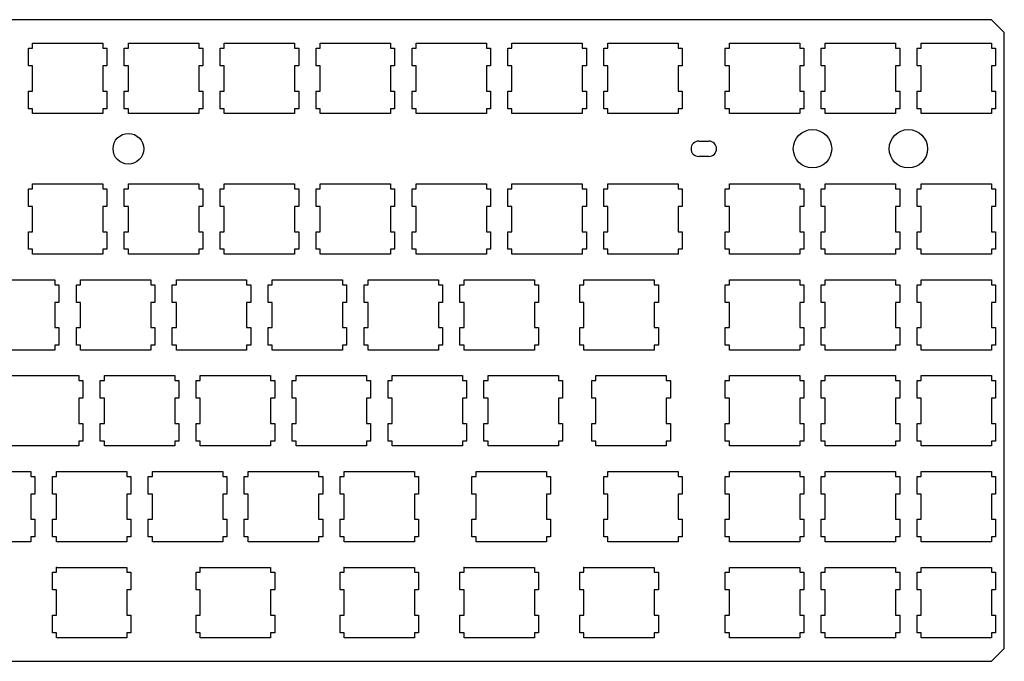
# Model space of a CAD drawing. Header units: inches. Extents: x -0.4 to 13.3, y 12 to 17.
# Tile 2 of 2: x 5.6 to 13.3, y 12 to 17. Entities that reach past the tile are written whole.
import ezdxf

# ---------------------------------------------------------------- set-up
doc = ezdxf.new("R2010")
doc.units = ezdxf.units.IN
doc.layers.add('BLACK', color=1, linetype='CONTINUOUS')

msp = doc.modelspace()

# ---------------------------------------------------------------- linework, layer by layer
at = {"layer": 'BLACK'}
for p, q in [((13.225, 16.995), (-0.275, 16.995)), ((13.325, 16.895), (13.225, 16.995)), ((13.325, 12.075), (13.325, 16.895)), ((5.725, 16.81), (6.275, 16.81)), ((5.725, 16.7714), (5.725, 16.81)), ((6.275, 16.81), (6.275, 16.7714)), ((6.475, 16.81), (7.025, 16.81)), ((6.475, 16.7714), (6.475, 16.81)), ((7.025, 16.81), (7.025, 16.7714)), ((7.225, 16.81), (7.775, 16.81)), ((7.225, 16.7714), (7.225, 16.81)), ((7.775, 16.81), (7.775, 16.7714)), ((7.975, 16.81), (8.525, 16.81)), ((7.975, 16.7714), (7.975, 16.81)), ((8.525, 16.81), (8.525, 16.7714)), ((8.725, 16.81), (9.275, 16.81)), ((8.725, 16.7714), (8.725, 16.81)), ((9.275, 16.81), (9.275, 16.7714)), ((9.475, 16.81), (10.025, 16.81)), ((9.475, 16.7714), (9.475, 16.81)), ((10.025, 16.81), (10.025, 16.7714)), ((10.225, 16.81), (10.775, 16.81)), ((10.225, 16.7714), (10.225, 16.81)), ((10.775, 16.81), (10.775, 16.7714)), ((11.175, 16.81), (11.725, 16.81)), ((11.175, 16.7714), (11.175, 16.81)), ((11.725, 16.81), (11.725, 16.7714)), ((11.925, 16.81), (12.475, 16.81)), ((11.925, 16.7714), (11.925, 16.81)), ((12.475, 16.81), (12.475, 16.7714)), ((12.675, 16.81), (13.225, 16.81)), ((12.675, 16.7714), (12.675, 16.81)), ((13.225, 16.81), (13.225, 16.7714)), ((5.693, 16.6336), (5.693, 16.7714)), ((5.693, 16.7714), (5.725, 16.7714)), ((6.275, 16.7714), (6.307, 16.7714)), ((6.307, 16.7714), (6.307, 16.6336)), ((6.443, 16.6336), (6.443, 16.7714)), ((6.443, 16.7714), (6.475, 16.7714)), ((7.025, 16.7714), (7.057, 16.7714)), ((7.057, 16.7714), (7.057, 16.6336)), ((7.193, 16.6336), (7.193, 16.7714)), ((7.193, 16.7714), (7.225, 16.7714)), ((7.775, 16.7714), (7.807, 16.7714)), ((7.807, 16.7714), (7.807, 16.6336)), ((7.943, 16.6336), (7.943, 16.7714)), ((7.943, 16.7714), (7.975, 16.7714)), ((8.525, 16.7714), (8.557, 16.7714)), ((8.557, 16.7714), (8.557, 16.6336)), ((8.693, 16.6336), (8.693, 16.7714)), ((8.693, 16.7714), (8.725, 16.7714)), ((9.275, 16.7714), (9.307, 16.7714)), ((9.307, 16.7714), (9.307, 16.6336)), ((9.443, 16.6336), (9.443, 16.7714)), ((9.443, 16.7714), (9.475, 16.7714)), ((10.025, 16.7714), (10.057, 16.7714)), ((10.057, 16.7714), (10.057, 16.6336)), ((10.193, 16.6336), (10.193, 16.7714)), ((10.193, 16.7714), (10.225, 16.7714)), ((10.775, 16.7714), (10.807, 16.7714)), ((10.807, 16.7714), (10.807, 16.6336)), ((11.143, 16.6336), (11.143, 16.7714)), ((11.143, 16.7714), (11.175, 16.7714)), ((11.725, 16.7714), (11.757, 16.7714)), ((11.757, 16.7714), (11.757, 16.6336)), ((11.893, 16.6336), (11.893, 16.7714)), ((11.893, 16.7714), (11.925, 16.7714)), ((12.475, 16.7714), (12.507, 16.7714)), ((12.507, 16.7714), (12.507, 16.6336)), ((12.643, 16.6336), (12.643, 16.7714)), ((12.643, 16.7714), (12.675, 16.7714)), ((13.225, 16.7714), (13.257, 16.7714)), ((13.257, 16.7714), (13.257, 16.6336)), ((5.725, 16.6336), (5.693, 16.6336)), ((5.725, 16.4364), (5.725, 16.6336)), ((6.307, 16.6336), (6.275, 16.6336)), ((6.275, 16.6336), (6.275, 16.4364)), ((6.475, 16.6336), (6.443, 16.6336)), ((6.475, 16.4364), (6.475, 16.6336)), ((7.057, 16.6336), (7.025, 16.6336)), ((7.025, 16.6336), (7.025, 16.4364)), ((7.225, 16.6336), (7.193, 16.6336)), ((7.225, 16.4364), (7.225, 16.6336)), ((7.807, 16.6336), (7.775, 16.6336)), ((7.775, 16.6336), (7.775, 16.4364)), ((7.975, 16.6336), (7.943, 16.6336)), ((7.975, 16.4364), (7.975, 16.6336)), ((8.557, 16.6336), (8.525, 16.6336)), ((8.525, 16.6336), (8.525, 16.4364)), ((8.725, 16.6336), (8.693, 16.6336)), ((8.725, 16.4364), (8.725, 16.6336)), ((9.307, 16.6336), (9.275, 16.6336)), ((9.275, 16.6336), (9.275, 16.4364)), ((9.475, 16.6336), (9.443, 16.6336)), ((9.475, 16.4364), (9.475, 16.6336)), ((10.057, 16.6336), (10.025, 16.6336)), ((10.025, 16.6336), (10.025, 16.4364)), ((10.225, 16.6336), (10.193, 16.6336)), ((10.225, 16.4364), (10.225, 16.6336)), ((10.807, 16.6336), (10.775, 16.6336)), ((10.775, 16.6336), (10.775, 16.4364)), ((11.175, 16.6336), (11.143, 16.6336)), ((11.175, 16.4364), (11.175, 16.6336)), ((11.757, 16.6336), (11.725, 16.6336)), ((11.725, 16.6336), (11.725, 16.4364)), ((11.925, 16.6336), (11.893, 16.6336)), ((11.925, 16.4364), (11.925, 16.6336)), ((12.507, 16.6336), (12.475, 16.6336)), ((12.475, 16.6336), (12.475, 16.4364)), ((12.675, 16.6336), (12.643, 16.6336)), ((12.675, 16.4364), (12.675, 16.6336)), ((13.257, 16.6336), (13.225, 16.6336)), ((13.225, 16.6336), (13.225, 16.4364)), ((5.693, 16.2986), (5.693, 16.4364)), ((5.693, 16.4364), (5.725, 16.4364)), ((6.275, 16.4364), (6.307, 16.4364)), ((6.307, 16.4364), (6.307, 16.2986)), ((6.443, 16.2986), (6.443, 16.4364)), ((6.443, 16.4364), (6.475, 16.4364)), ((7.025, 16.4364), (7.057, 16.4364)), ((7.057, 16.4364), (7.057, 16.2986)), ((7.193, 16.2986), (7.193, 16.4364)), ((7.193, 16.4364), (7.225, 16.4364)), ((7.775, 16.4364), (7.807, 16.4364)), ((7.807, 16.4364), (7.807, 16.2986)), ((7.943, 16.2986), (7.943, 16.4364)), ((7.943, 16.4364), (7.975, 16.4364)), ((8.525, 16.4364), (8.557, 16.4364)), ((8.557, 16.4364), (8.557, 16.2986)), ((8.693, 16.2986), (8.693, 16.4364)), ((8.693, 16.4364), (8.725, 16.4364)), ((9.275, 16.4364), (9.307, 16.4364)), ((9.307, 16.4364), (9.307, 16.2986)), ((9.443, 16.2986), (9.443, 16.4364)), ((9.443, 16.4364), (9.475, 16.4364)), ((10.025, 16.4364), (10.057, 16.4364)), ((10.057, 16.4364), (10.057, 16.2986)), ((10.193, 16.2986), (10.193, 16.4364)), ((10.193, 16.4364), (10.225, 16.4364)), ((10.775, 16.4364), (10.807, 16.4364)), ((10.807, 16.4364), (10.807, 16.2986)), ((11.143, 16.2986), (11.143, 16.4364)), ((11.143, 16.4364), (11.175, 16.4364)), ((11.725, 16.4364), (11.757, 16.4364)), ((11.757, 16.4364), (11.757, 16.2986)), ((11.893, 16.2986), (11.893, 16.4364)), ((11.893, 16.4364), (11.925, 16.4364)), ((12.475, 16.4364), (12.507, 16.4364)), ((12.507, 16.4364), (12.507, 16.2986)), ((12.643, 16.2986), (12.643, 16.4364)), ((12.643, 16.4364), (12.675, 16.4364)), ((13.225, 16.4364), (13.257, 16.4364)), ((13.257, 16.4364), (13.257, 16.2986)), ((5.725, 16.2986), (5.693, 16.2986)), ((5.725, 16.26), (5.725, 16.2986)), ((6.275, 16.26), (5.725, 16.26)), ((6.307, 16.2986), (6.275, 16.2986)), ((6.275, 16.2986), (6.275, 16.26)), ((6.475, 16.2986), (6.443, 16.2986)), ((6.475, 16.26), (6.475, 16.2986)), ((7.025, 16.26), (6.475, 16.26)), ((7.057, 16.2986), (7.025, 16.2986)), ((7.025, 16.2986), (7.025, 16.26)), ((7.225, 16.2986), (7.193, 16.2986)), ((7.225, 16.26), (7.225, 16.2986)), ((7.775, 16.26), (7.225, 16.26)), ((7.807, 16.2986), (7.775, 16.2986)), ((7.775, 16.2986), (7.775, 16.26)), ((7.975, 16.2986), (7.943, 16.2986)), ((7.975, 16.26), (7.975, 16.2986)), ((8.525, 16.26), (7.975, 16.26)), ((8.557, 16.2986), (8.525, 16.2986)), ((8.525, 16.2986), (8.525, 16.26)), ((8.725, 16.2986), (8.693, 16.2986)), ((8.725, 16.26), (8.725, 16.2986)), ((9.275, 16.26), (8.725, 16.26)), ((9.307, 16.2986), (9.275, 16.2986)), ((9.275, 16.2986), (9.275, 16.26)), ((9.475, 16.2986), (9.443, 16.2986)), ((9.475, 16.26), (9.475, 16.2986)), ((10.025, 16.26), (9.475, 16.26)), ((10.057, 16.2986), (10.025, 16.2986)), ((10.025, 16.2986), (10.025, 16.26)), ((10.225, 16.2986), (10.193, 16.2986)), ((10.225, 16.26), (10.225, 16.2986)), ((10.775, 16.26), (10.225, 16.26)), ((10.807, 16.2986), (10.775, 16.2986)), ((10.775, 16.2986), (10.775, 16.26)), ((11.175, 16.2986), (11.143, 16.2986)), ((11.175, 16.26), (11.175, 16.2986)), ((11.725, 16.26), (11.175, 16.26)), ((11.757, 16.2986), (11.725, 16.2986)), ((11.725, 16.2986), (11.725, 16.26)), ((11.925, 16.2986), (11.893, 16.2986)), ((11.925, 16.26), (11.925, 16.2986)), ((12.475, 16.26), (11.925, 16.26)), ((12.507, 16.2986), (12.475, 16.2986)), ((12.475, 16.2986), (12.475, 16.26)), ((12.675, 16.2986), (12.643, 16.2986)), ((12.675, 16.26), (12.675, 16.2986)), ((13.225, 16.26), (12.675, 16.26)), ((13.257, 16.2986), (13.225, 16.2986)), ((13.225, 16.2986), (13.225, 16.26)), ((10.935, 16.045), (11.015, 16.045)), ((11.015, 15.925), (10.935, 15.925)), ((5.725, 15.71), (6.275, 15.71)), ((5.725, 15.6714), (5.725, 15.71)), ((6.275, 15.71), (6.275, 15.6714)), ((6.475, 15.71), (7.025, 15.71)), ((6.475, 15.6714), (6.475, 15.71)), ((7.025, 15.71), (7.025, 15.6714)), ((7.225, 15.71), (7.775, 15.71)), ((7.225, 15.6714), (7.225, 15.71)), ((7.775, 15.71), (7.775, 15.6714)), ((7.975, 15.71), (8.525, 15.71)), ((7.975, 15.6714), (7.975, 15.71)), ((8.525, 15.71), (8.525, 15.6714)), ((8.725, 15.71), (9.275, 15.71)), ((8.725, 15.6714), (8.725, 15.71)), ((9.275, 15.71), (9.275, 15.6714)), ((9.475, 15.71), (10.025, 15.71)), ((9.475, 15.6714), (9.475, 15.71)), ((10.025, 15.71), (10.025, 15.6714)), ((10.225, 15.71), (10.775, 15.71)), ((10.225, 15.6714), (10.225, 15.71)), ((10.775, 15.71), (10.775, 15.6714)), ((11.175, 15.71), (11.725, 15.71)), ((11.175, 15.6714), (11.175, 15.71)), ((11.725, 15.71), (11.725, 15.6714)), ((11.925, 15.71), (12.475, 15.71)), ((11.925, 15.6714), (11.925, 15.71)), ((12.475, 15.71), (12.475, 15.6714)), ((12.675, 15.71), (13.225, 15.71)), ((12.675, 15.6714), (12.675, 15.71)), ((13.225, 15.71), (13.225, 15.6714)), ((5.693, 15.5336), (5.693, 15.6714)), ((5.693, 15.6714), (5.725, 15.6714)), ((6.275, 15.6714), (6.307, 15.6714)), ((6.307, 15.6714), (6.307, 15.5336)), ((6.443, 15.5336), (6.443, 15.6714)), ((6.443, 15.6714), (6.475, 15.6714)), ((7.025, 15.6714), (7.057, 15.6714)), ((7.057, 15.6714), (7.057, 15.5336)), ((7.193, 15.5336), (7.193, 15.6714)), ((7.193, 15.6714), (7.225, 15.6714)), ((7.775, 15.6714), (7.807, 15.6714)), ((7.807, 15.6714), (7.807, 15.5336)), ((7.943, 15.5336), (7.943, 15.6714)), ((7.943, 15.6714), (7.975, 15.6714)), ((8.525, 15.6714), (8.557, 15.6714)), ((8.557, 15.6714), (8.557, 15.5336)), ((8.693, 15.5336), (8.693, 15.6714)), ((8.693, 15.6714), (8.725, 15.6714)), ((9.275, 15.6714), (9.307, 15.6714)), ((9.307, 15.6714), (9.307, 15.5336)), ((9.443, 15.5336), (9.443, 15.6714)), ((9.443, 15.6714), (9.475, 15.6714)), ((10.025, 15.6714), (10.057, 15.6714)), ((10.057, 15.6714), (10.057, 15.5336)), ((10.193, 15.5336), (10.193, 15.6714)), ((10.193, 15.6714), (10.225, 15.6714)), ((10.775, 15.6714), (10.807, 15.6714)), ((10.807, 15.6714), (10.807, 15.5336)), ((11.143, 15.5336), (11.143, 15.6714)), ((11.143, 15.6714), (11.175, 15.6714)), ((11.725, 15.6714), (11.757, 15.6714)), ((11.757, 15.6714), (11.757, 15.5336)), ((11.893, 15.5336), (11.893, 15.6714)), ((11.893, 15.6714), (11.925, 15.6714)), ((12.475, 15.6714), (12.507, 15.6714)), ((12.507, 15.6714), (12.507, 15.5336)), ((12.643, 15.5336), (12.643, 15.6714)), ((12.643, 15.6714), (12.675, 15.6714)), ((13.225, 15.6714), (13.257, 15.6714)), ((13.257, 15.6714), (13.257, 15.5336)), ((5.725, 15.5336), (5.693, 15.5336)), ((5.725, 15.3364), (5.725, 15.5336)), ((6.307, 15.5336), (6.275, 15.5336)), ((6.275, 15.5336), (6.275, 15.3364)), ((6.475, 15.5336), (6.443, 15.5336)), ((6.475, 15.3364), (6.475, 15.5336)), ((7.057, 15.5336), (7.025, 15.5336)), ((7.025, 15.5336), (7.025, 15.3364)), ((7.225, 15.5336), (7.193, 15.5336)), ((7.225, 15.3364), (7.225, 15.5336)), ((7.807, 15.5336), (7.775, 15.5336)), ((7.775, 15.5336), (7.775, 15.3364)), ((7.975, 15.5336), (7.943, 15.5336)), ((7.975, 15.3364), (7.975, 15.5336)), ((8.557, 15.5336), (8.525, 15.5336)), ((8.525, 15.5336), (8.525, 15.3364)), ((8.725, 15.5336), (8.693, 15.5336)), ((8.725, 15.3364), (8.725, 15.5336)), ((9.307, 15.5336), (9.275, 15.5336)), ((9.275, 15.5336), (9.275, 15.3364)), ((9.475, 15.5336), (9.443, 15.5336)), ((9.475, 15.3364), (9.475, 15.5336)), ((10.057, 15.5336), (10.025, 15.5336)), ((10.025, 15.5336), (10.025, 15.3364)), ((10.225, 15.5336), (10.193, 15.5336)), ((10.225, 15.3364), (10.225, 15.5336)), ((10.807, 15.5336), (10.775, 15.5336)), ((10.775, 15.5336), (10.775, 15.3364)), ((11.175, 15.5336), (11.143, 15.5336)), ((11.175, 15.3364), (11.175, 15.5336)), ((11.757, 15.5336), (11.725, 15.5336)), ((11.725, 15.5336), (11.725, 15.3364)), ((11.925, 15.5336), (11.893, 15.5336)), ((11.925, 15.3364), (11.925, 15.5336)), ((12.507, 15.5336), (12.475, 15.5336)), ((12.475, 15.5336), (12.475, 15.3364)), ((12.675, 15.5336), (12.643, 15.5336)), ((12.675, 15.3364), (12.675, 15.5336)), ((13.257, 15.5336), (13.225, 15.5336)), ((13.225, 15.5336), (13.225, 15.3364)), ((5.693, 15.1986), (5.693, 15.3364)), ((5.693, 15.3364), (5.725, 15.3364)), ((6.275, 15.3364), (6.307, 15.3364)), ((6.307, 15.3364), (6.307, 15.1986)), ((6.443, 15.1986), (6.443, 15.3364)), ((6.443, 15.3364), (6.475, 15.3364)), ((7.025, 15.3364), (7.057, 15.3364)), ((7.057, 15.3364), (7.057, 15.1986)), ((7.193, 15.1986), (7.193, 15.3364)), ((7.193, 15.3364), (7.225, 15.3364)), ((7.775, 15.3364), (7.807, 15.3364)), ((7.807, 15.3364), (7.807, 15.1986)), ((7.943, 15.1986), (7.943, 15.3364)), ((7.943, 15.3364), (7.975, 15.3364)), ((8.525, 15.3364), (8.557, 15.3364)), ((8.557, 15.3364), (8.557, 15.1986)), ((8.693, 15.1986), (8.693, 15.3364)), ((8.693, 15.3364), (8.725, 15.3364)), ((9.275, 15.3364), (9.307, 15.3364)), ((9.307, 15.3364), (9.307, 15.1986)), ((9.443, 15.1986), (9.443, 15.3364)), ((9.443, 15.3364), (9.475, 15.3364)), ((10.025, 15.3364), (10.057, 15.3364)), ((10.057, 15.3364), (10.057, 15.1986)), ((10.193, 15.1986), (10.193, 15.3364)), ((10.193, 15.3364), (10.225, 15.3364)), ((10.775, 15.3364), (10.807, 15.3364)), ((10.807, 15.3364), (10.807, 15.1986)), ((11.143, 15.1986), (11.143, 15.3364)), ((11.143, 15.3364), (11.175, 15.3364)), ((11.725, 15.3364), (11.757, 15.3364)), ((11.757, 15.3364), (11.757, 15.1986)), ((11.893, 15.1986), (11.893, 15.3364)), ((11.893, 15.3364), (11.925, 15.3364)), ((12.475, 15.3364), (12.507, 15.3364)), ((12.507, 15.3364), (12.507, 15.1986)), ((12.643, 15.1986), (12.643, 15.3364)), ((12.643, 15.3364), (12.675, 15.3364)), ((13.225, 15.3364), (13.257, 15.3364)), ((13.257, 15.3364), (13.257, 15.1986)), ((5.725, 15.1986), (5.693, 15.1986)), ((5.725, 15.16), (5.725, 15.1986)), ((6.307, 15.1986), (6.275, 15.1986)), ((6.275, 15.1986), (6.275, 15.16)), ((6.475, 15.1986), (6.443, 15.1986)), ((6.475, 15.16), (6.475, 15.1986)), ((7.057, 15.1986), (7.025, 15.1986)), ((7.025, 15.1986), (7.025, 15.16)), ((7.225, 15.1986), (7.193, 15.1986)), ((7.225, 15.16), (7.225, 15.1986)), ((7.807, 15.1986), (7.775, 15.1986)), ((7.775, 15.1986), (7.775, 15.16)), ((7.975, 15.1986), (7.943, 15.1986)), ((7.975, 15.16), (7.975, 15.1986)), ((8.557, 15.1986), (8.525, 15.1986)), ((8.525, 15.1986), (8.525, 15.16)), ((8.725, 15.1986), (8.693, 15.1986)), ((8.725, 15.16), (8.725, 15.1986)), ((9.307, 15.1986), (9.275, 15.1986)), ((9.275, 15.1986), (9.275, 15.16)), ((9.475, 15.1986), (9.443, 15.1986)), ((9.475, 15.16), (9.475, 15.1986)), ((10.057, 15.1986), (10.025, 15.1986)), ((10.025, 15.1986), (10.025, 15.16)), ((10.225, 15.1986), (10.193, 15.1986)), ((10.225, 15.16), (10.225, 15.1986)), ((10.807, 15.1986), (10.775, 15.1986)), ((10.775, 15.1986), (10.775, 15.16)), ((11.175, 15.1986), (11.143, 15.1986)), ((11.175, 15.16), (11.175, 15.1986)), ((11.757, 15.1986), (11.725, 15.1986)), ((11.725, 15.1986), (11.725, 15.16)), ((11.925, 15.1986), (11.893, 15.1986)), ((11.925, 15.16), (11.925, 15.1986)), ((12.507, 15.1986), (12.475, 15.1986)), ((12.475, 15.1986), (12.475, 15.16)), ((12.675, 15.1986), (12.643, 15.1986)), ((12.675, 15.16), (12.675, 15.1986)), ((13.257, 15.1986), (13.225, 15.1986)), ((13.225, 15.1986), (13.225, 15.16)), ((6.275, 15.16), (5.725, 15.16)), ((7.025, 15.16), (6.475, 15.16)), ((7.775, 15.16), (7.225, 15.16)), ((8.525, 15.16), (7.975, 15.16)), ((9.275, 15.16), (8.725, 15.16)), ((10.025, 15.16), (9.475, 15.16)), ((10.775, 15.16), (10.225, 15.16)), ((11.725, 15.16), (11.175, 15.16)), ((12.475, 15.16), (11.925, 15.16)), ((13.225, 15.16), (12.675, 15.16)), ((5.35, 14.96), (5.9, 14.96)), ((5.9, 14.96), (5.9, 14.9214)), ((6.1, 14.96), (6.65, 14.96)), ((6.1, 14.9214), (6.1, 14.96)), ((6.65, 14.96), (6.65, 14.9214)), ((6.85, 14.96), (7.4, 14.96)), ((6.85, 14.9214), (6.85, 14.96)), ((7.4, 14.96), (7.4, 14.9214)), ((7.6, 14.96), (8.15, 14.96)), ((7.6, 14.9214), (7.6, 14.96)), ((8.15, 14.96), (8.15, 14.9214)), ((8.35, 14.96), (8.9, 14.96)), ((8.35, 14.9214), (8.35, 14.96)), ((8.9, 14.96), (8.9, 14.9214)), ((9.1, 14.96), (9.65, 14.96)), ((9.1, 14.9214), (9.1, 14.96)), ((9.65, 14.96), (9.65, 14.9214)), ((10.0375, 14.9214), (10.0375, 14.96)), ((10.0375, 14.96), (10.5875, 14.96)), ((10.5875, 14.96), (10.5875, 14.9214)), ((11.175, 14.96), (11.725, 14.96)), ((11.175, 14.9214), (11.175, 14.96)), ((11.725, 14.96), (11.725, 14.9214)), ((11.925, 14.96), (12.475, 14.96)), ((11.925, 14.9214), (11.925, 14.96)), ((12.475, 14.96), (12.475, 14.9214)), ((12.675, 14.96), (13.225, 14.96)), ((12.675, 14.9214), (12.675, 14.96)), ((13.225, 14.96), (13.225, 14.9214)), ((5.9, 14.9214), (5.932, 14.9214)), ((5.932, 14.9214), (5.932, 14.7836)), ((6.068, 14.7836), (6.068, 14.9214)), ((6.068, 14.9214), (6.1, 14.9214)), ((6.65, 14.9214), (6.682, 14.9214)), ((6.682, 14.9214), (6.682, 14.7836)), ((6.818, 14.7836), (6.818, 14.9214)), ((6.818, 14.9214), (6.85, 14.9214)), ((7.4, 14.9214), (7.432, 14.9214)), ((7.432, 14.9214), (7.432, 14.7836)), ((7.568, 14.7836), (7.568, 14.9214)), ((7.568, 14.9214), (7.6, 14.9214)), ((8.15, 14.9214), (8.182, 14.9214)), ((8.182, 14.9214), (8.182, 14.7836)), ((8.318, 14.7836), (8.318, 14.9214)), ((8.318, 14.9214), (8.35, 14.9214)), ((8.9, 14.9214), (8.932, 14.9214)), ((8.932, 14.9214), (8.932, 14.7836)), ((9.068, 14.7836), (9.068, 14.9214)), ((9.068, 14.9214), (9.1, 14.9214)), ((9.65, 14.9214), (9.682, 14.9214)), ((9.682, 14.9214), (9.682, 14.7836)), ((10.0055, 14.7836), (10.0055, 14.9214)), ((10.0055, 14.9214), (10.0375, 14.9214)), ((10.5875, 14.9214), (10.6195, 14.9214)), ((10.6195, 14.9214), (10.6195, 14.7836)), ((11.143, 14.7836), (11.143, 14.9214)), ((11.143, 14.9214), (11.175, 14.9214)), ((11.725, 14.9214), (11.757, 14.9214)), ((11.757, 14.9214), (11.757, 14.7836)), ((11.893, 14.7836), (11.893, 14.9214)), ((11.893, 14.9214), (11.925, 14.9214)), ((12.475, 14.9214), (12.507, 14.9214)), ((12.507, 14.9214), (12.507, 14.7836)), ((12.643, 14.7836), (12.643, 14.9214)), ((12.643, 14.9214), (12.675, 14.9214)), ((13.225, 14.9214), (13.257, 14.9214)), ((13.257, 14.9214), (13.257, 14.7836)), ((5.932, 14.7836), (5.9, 14.7836)), ((5.9, 14.7836), (5.9, 14.5864)), ((6.1, 14.7836), (6.068, 14.7836)), ((6.1, 14.5864), (6.1, 14.7836)), ((6.682, 14.7836), (6.65, 14.7836)), ((6.65, 14.7836), (6.65, 14.5864)), ((6.85, 14.7836), (6.818, 14.7836)), ((6.85, 14.5864), (6.85, 14.7836)), ((7.432, 14.7836), (7.4, 14.7836)), ((7.4, 14.7836), (7.4, 14.5864)), ((7.6, 14.7836), (7.568, 14.7836)), ((7.6, 14.5864), (7.6, 14.7836)), ((8.182, 14.7836), (8.15, 14.7836)), ((8.15, 14.7836), (8.15, 14.5864)), ((8.35, 14.7836), (8.318, 14.7836)), ((8.35, 14.5864), (8.35, 14.7836)), ((8.932, 14.7836), (8.9, 14.7836)), ((8.9, 14.7836), (8.9, 14.5864)), ((9.1, 14.7836), (9.068, 14.7836)), ((9.1, 14.5864), (9.1, 14.7836)), ((9.682, 14.7836), (9.65, 14.7836)), ((9.65, 14.7836), (9.65, 14.5864)), ((10.0375, 14.7836), (10.0055, 14.7836)), ((10.0375, 14.5864), (10.0375, 14.7836)), ((10.6195, 14.7836), (10.5875, 14.7836)), ((10.5875, 14.7836), (10.5875, 14.5864)), ((11.175, 14.7836), (11.143, 14.7836)), ((11.175, 14.5864), (11.175, 14.7836)), ((11.757, 14.7836), (11.725, 14.7836)), ((11.725, 14.7836), (11.725, 14.5864)), ((11.925, 14.7836), (11.893, 14.7836)), ((11.925, 14.5864), (11.925, 14.7836)), ((12.507, 14.7836), (12.475, 14.7836)), ((12.475, 14.7836), (12.475, 14.5864)), ((12.675, 14.7836), (12.643, 14.7836)), ((12.675, 14.5864), (12.675, 14.7836)), ((13.257, 14.7836), (13.225, 14.7836)), ((13.225, 14.7836), (13.225, 14.5864)), ((5.9, 14.5864), (5.932, 14.5864)), ((5.932, 14.5864), (5.932, 14.4486)), ((6.068, 14.4486), (6.068, 14.5864)), ((6.068, 14.5864), (6.1, 14.5864)), ((6.65, 14.5864), (6.682, 14.5864)), ((6.682, 14.5864), (6.682, 14.4486)), ((6.818, 14.4486), (6.818, 14.5864)), ((6.818, 14.5864), (6.85, 14.5864)), ((7.4, 14.5864), (7.432, 14.5864)), ((7.432, 14.5864), (7.432, 14.4486)), ((7.568, 14.4486), (7.568, 14.5864)), ((7.568, 14.5864), (7.6, 14.5864)), ((8.15, 14.5864), (8.182, 14.5864)), ((8.182, 14.5864), (8.182, 14.4486)), ((8.318, 14.4486), (8.318, 14.5864)), ((8.318, 14.5864), (8.35, 14.5864)), ((8.9, 14.5864), (8.932, 14.5864)), ((8.932, 14.5864), (8.932, 14.4486)), ((9.068, 14.4486), (9.068, 14.5864)), ((9.068, 14.5864), (9.1, 14.5864)), ((9.65, 14.5864), (9.682, 14.5864)), ((9.682, 14.5864), (9.682, 14.4486)), ((10.0055, 14.4486), (10.0055, 14.5864)), ((10.0055, 14.5864), (10.0375, 14.5864)), ((10.5875, 14.5864), (10.6195, 14.5864)), ((10.6195, 14.5864), (10.6195, 14.4486)), ((11.143, 14.4486), (11.143, 14.5864)), ((11.143, 14.5864), (11.175, 14.5864)), ((11.725, 14.5864), (11.757, 14.5864)), ((11.757, 14.5864), (11.757, 14.4486)), ((11.893, 14.4486), (11.893, 14.5864)), ((11.893, 14.5864), (11.925, 14.5864)), ((12.475, 14.5864), (12.507, 14.5864)), ((12.507, 14.5864), (12.507, 14.4486)), ((12.643, 14.4486), (12.643, 14.5864)), ((12.643, 14.5864), (12.675, 14.5864)), ((13.225, 14.5864), (13.257, 14.5864)), ((13.257, 14.5864), (13.257, 14.4486)), ((5.9, 14.41), (5.35, 14.41)), ((5.932, 14.4486), (5.9, 14.4486)), ((5.9, 14.4486), (5.9, 14.41)), ((6.1, 14.4486), (6.068, 14.4486)), ((6.1, 14.41), (6.1, 14.4486)), ((6.65, 14.41), (6.1, 14.41)), ((6.682, 14.4486), (6.65, 14.4486)), ((6.65, 14.4486), (6.65, 14.41)), ((6.85, 14.4486), (6.818, 14.4486)), ((6.85, 14.41), (6.85, 14.4486)), ((7.4, 14.41), (6.85, 14.41)), ((7.432, 14.4486), (7.4, 14.4486)), ((7.4, 14.4486), (7.4, 14.41)), ((7.6, 14.4486), (7.568, 14.4486)), ((7.6, 14.41), (7.6, 14.4486)), ((8.15, 14.41), (7.6, 14.41)), ((8.182, 14.4486), (8.15, 14.4486)), ((8.15, 14.4486), (8.15, 14.41)), ((8.35, 14.4486), (8.318, 14.4486)), ((8.35, 14.41), (8.35, 14.4486)), ((8.9, 14.41), (8.35, 14.41)), ((8.932, 14.4486), (8.9, 14.4486)), ((8.9, 14.4486), (8.9, 14.41)), ((9.1, 14.4486), (9.068, 14.4486)), ((9.1, 14.41), (9.1, 14.4486)), ((9.65, 14.41), (9.1, 14.41)), ((9.682, 14.4486), (9.65, 14.4486)), ((9.65, 14.4486), (9.65, 14.41)), ((10.0375, 14.4486), (10.0055, 14.4486)), ((10.0375, 14.41), (10.0375, 14.4486)), ((10.5875, 14.41), (10.0375, 14.41)), ((10.6195, 14.4486), (10.5875, 14.4486)), ((10.5875, 14.4486), (10.5875, 14.41)), ((11.175, 14.4486), (11.143, 14.4486)), ((11.175, 14.41), (11.175, 14.4486)), ((11.725, 14.41), (11.175, 14.41)), ((11.757, 14.4486), (11.725, 14.4486)), ((11.725, 14.4486), (11.725, 14.41)), ((11.925, 14.4486), (11.893, 14.4486)), ((11.925, 14.41), (11.925, 14.4486)), ((12.475, 14.41), (11.925, 14.41)), ((12.507, 14.4486), (12.475, 14.4486)), ((12.475, 14.4486), (12.475, 14.41)), ((12.675, 14.4486), (12.643, 14.4486)), ((12.675, 14.41), (12.675, 14.4486)), ((13.225, 14.41), (12.675, 14.41)), ((13.257, 14.4486), (13.225, 14.4486)), ((13.225, 14.4486), (13.225, 14.41)), ((5.5375, 14.21), (6.0875, 14.21)), ((6.0875, 14.21), (6.0875, 14.1714)), ((6.0875, 14.1714), (6.1195, 14.1714)), ((6.1195, 14.1714), (6.1195, 14.0336)), ((6.2555, 14.0336), (6.2555, 14.1714)), ((6.2555, 14.1714), (6.2875, 14.1714)), ((6.2875, 14.21), (6.8375, 14.21)), ((6.2875, 14.1714), (6.2875, 14.21)), ((6.8375, 14.21), (6.8375, 14.1714)), ((6.8375, 14.1714), (6.8695, 14.1714)), ((6.8695, 14.1714), (6.8695, 14.0336)), ((7.0055, 14.0336), (7.0055, 14.1714)), ((7.0055, 14.1714), (7.0375, 14.1714)), ((7.0375, 14.21), (7.5875, 14.21)), ((7.0375, 14.1714), (7.0375, 14.21)), ((7.5875, 14.21), (7.5875, 14.1714)), ((7.5875, 14.1714), (7.6195, 14.1714)), ((7.6195, 14.1714), (7.6195, 14.0336)), ((7.7555, 14.0336), (7.7555, 14.1714)), ((7.7555, 14.1714), (7.7875, 14.1714)), ((7.7875, 14.21), (8.3375, 14.21)), ((7.7875, 14.1714), (7.7875, 14.21)), ((8.3375, 14.21), (8.3375, 14.1714)), ((8.3375, 14.1714), (8.3695, 14.1714)), ((8.3695, 14.1714), (8.3695, 14.0336)), ((8.5055, 14.0336), (8.5055, 14.1714)), ((8.5055, 14.1714), (8.5375, 14.1714)), ((8.5375, 14.21), (9.0875, 14.21)), ((8.5375, 14.1714), (8.5375, 14.21)), ((9.0875, 14.21), (9.0875, 14.1714)), ((9.0875, 14.1714), (9.1195, 14.1714)), ((9.1195, 14.1714), (9.1195, 14.0336)), ((9.2555, 14.0336), (9.2555, 14.1714)), ((9.2555, 14.1714), (9.2875, 14.1714)), ((9.2875, 14.21), (9.8375, 14.21)), ((9.2875, 14.1714), (9.2875, 14.21)), ((9.8375, 14.21), (9.8375, 14.1714)), ((9.8375, 14.1714), (9.8695, 14.1714)), ((9.8695, 14.1714), (9.8695, 14.0336)), ((10.0993, 14.0336), (10.0993, 14.1714)), ((10.0993, 14.1714), (10.1313, 14.1714)), ((10.1313, 14.21), (10.6813, 14.21)), ((10.1313, 14.1714), (10.1313, 14.21)), ((10.6813, 14.21), (10.6813, 14.1714)), ((10.6813, 14.1714), (10.7133, 14.1714)), ((10.7133, 14.1714), (10.7133, 14.0336)), ((11.143, 14.0336), (11.143, 14.1714)), ((11.143, 14.1714), (11.175, 14.1714)), ((11.175, 14.21), (11.725, 14.21)), ((11.175, 14.1714), (11.175, 14.21)), ((11.725, 14.21), (11.725, 14.1714)), ((11.725, 14.1714), (11.757, 14.1714)), ((11.757, 14.1714), (11.757, 14.0336)), ((11.893, 14.0336), (11.893, 14.1714)), ((11.893, 14.1714), (11.925, 14.1714)), ((11.925, 14.21), (12.475, 14.21)), ((11.925, 14.1714), (11.925, 14.21)), ((12.475, 14.21), (12.475, 14.1714)), ((12.475, 14.1714), (12.507, 14.1714)), ((12.507, 14.1714), (12.507, 14.0336)), ((12.643, 14.0336), (12.643, 14.1714)), ((12.643, 14.1714), (12.675, 14.1714)), ((12.675, 14.21), (13.225, 14.21)), ((12.675, 14.1714), (12.675, 14.21)), ((13.225, 14.21), (13.225, 14.1714)), ((13.225, 14.1714), (13.257, 14.1714)), ((13.257, 14.1714), (13.257, 14.0336)), ((6.1195, 14.0336), (6.0875, 14.0336)), ((6.0875, 14.0336), (6.0875, 13.8364)), ((6.2875, 14.0336), (6.2555, 14.0336)), ((6.2875, 13.8364), (6.2875, 14.0336)), ((6.8695, 14.0336), (6.8375, 14.0336)), ((6.8375, 14.0336), (6.8375, 13.8364)), ((7.0375, 14.0336), (7.0055, 14.0336)), ((7.0375, 13.8364), (7.0375, 14.0336)), ((7.6195, 14.0336), (7.5875, 14.0336)), ((7.5875, 14.0336), (7.5875, 13.8364)), ((7.7875, 14.0336), (7.7555, 14.0336)), ((7.7875, 13.8364), (7.7875, 14.0336)), ((8.3695, 14.0336), (8.3375, 14.0336)), ((8.3375, 14.0336), (8.3375, 13.8364)), ((8.5375, 14.0336), (8.5055, 14.0336)), ((8.5375, 13.8364), (8.5375, 14.0336)), ((9.1195, 14.0336), (9.0875, 14.0336)), ((9.0875, 14.0336), (9.0875, 13.8364)), ((9.2875, 14.0336), (9.2555, 14.0336)), ((9.2875, 13.8364), (9.2875, 14.0336)), ((9.8695, 14.0336), (9.8375, 14.0336)), ((9.8375, 14.0336), (9.8375, 13.8364)), ((10.1313, 14.0336), (10.0993, 14.0336)), ((10.1313, 13.8364), (10.1313, 14.0336)), ((10.7133, 14.0336), (10.6813, 14.0336)), ((10.6813, 14.0336), (10.6813, 13.8364)), ((11.175, 14.0336), (11.143, 14.0336)), ((11.175, 13.8364), (11.175, 14.0336)), ((11.757, 14.0336), (11.725, 14.0336)), ((11.725, 14.0336), (11.725, 13.8364)), ((11.925, 14.0336), (11.893, 14.0336)), ((11.925, 13.8364), (11.925, 14.0336)), ((12.507, 14.0336), (12.475, 14.0336)), ((12.475, 14.0336), (12.475, 13.8364)), ((12.675, 14.0336), (12.643, 14.0336)), ((12.675, 13.8364), (12.675, 14.0336)), ((13.257, 14.0336), (13.225, 14.0336)), ((13.225, 14.0336), (13.225, 13.8364)), ((6.0875, 13.8364), (6.1195, 13.8364)), ((6.1195, 13.8364), (6.1195, 13.6986)), ((6.2555, 13.6986), (6.2555, 13.8364)), ((6.2555, 13.8364), (6.2875, 13.8364)), ((6.8375, 13.8364), (6.8695, 13.8364)), ((6.8695, 13.8364), (6.8695, 13.6986)), ((7.0055, 13.6986), (7.0055, 13.8364)), ((7.0055, 13.8364), (7.0375, 13.8364)), ((7.5875, 13.8364), (7.6195, 13.8364)), ((7.6195, 13.8364), (7.6195, 13.6986)), ((7.7555, 13.6986), (7.7555, 13.8364)), ((7.7555, 13.8364), (7.7875, 13.8364)), ((8.3375, 13.8364), (8.3695, 13.8364)), ((8.3695, 13.8364), (8.3695, 13.6986)), ((8.5055, 13.6986), (8.5055, 13.8364)), ((8.5055, 13.8364), (8.5375, 13.8364)), ((9.0875, 13.8364), (9.1195, 13.8364)), ((9.1195, 13.8364), (9.1195, 13.6986)), ((9.2555, 13.6986), (9.2555, 13.8364)), ((9.2555, 13.8364), (9.2875, 13.8364)), ((9.8375, 13.8364), (9.8695, 13.8364)), ((9.8695, 13.8364), (9.8695, 13.6986)), ((10.0993, 13.6986), (10.0993, 13.8364)), ((10.0993, 13.8364), (10.1313, 13.8364)), ((10.6813, 13.8364), (10.7133, 13.8364)), ((10.7133, 13.8364), (10.7133, 13.6986)), ((11.143, 13.6986), (11.143, 13.8364)), ((11.143, 13.8364), (11.175, 13.8364)), ((11.725, 13.8364), (11.757, 13.8364)), ((11.757, 13.8364), (11.757, 13.6986)), ((11.893, 13.6986), (11.893, 13.8364)), ((11.893, 13.8364), (11.925, 13.8364)), ((12.475, 13.8364), (12.507, 13.8364)), ((12.507, 13.8364), (12.507, 13.6986)), ((12.643, 13.6986), (12.643, 13.8364)), ((12.643, 13.8364), (12.675, 13.8364)), ((13.225, 13.8364), (13.257, 13.8364)), ((13.257, 13.8364), (13.257, 13.6986)), ((6.0875, 13.66), (5.5375, 13.66)), ((6.1195, 13.6986), (6.0875, 13.6986)), ((6.0875, 13.6986), (6.0875, 13.66)), ((6.2875, 13.6986), (6.2555, 13.6986)), ((6.2875, 13.66), (6.2875, 13.6986)), ((6.8375, 13.66), (6.2875, 13.66)), ((6.8695, 13.6986), (6.8375, 13.6986)), ((6.8375, 13.6986), (6.8375, 13.66)), ((7.0375, 13.6986), (7.0055, 13.6986)), ((7.0375, 13.66), (7.0375, 13.6986)), ((7.5875, 13.66), (7.0375, 13.66)), ((7.6195, 13.6986), (7.5875, 13.6986)), ((7.5875, 13.6986), (7.5875, 13.66)), ((7.7875, 13.6986), (7.7555, 13.6986)), ((7.7875, 13.66), (7.7875, 13.6986)), ((8.3375, 13.66), (7.7875, 13.66)), ((8.3695, 13.6986), (8.3375, 13.6986)), ((8.3375, 13.6986), (8.3375, 13.66)), ((8.5375, 13.6986), (8.5055, 13.6986)), ((8.5375, 13.66), (8.5375, 13.6986)), ((9.0875, 13.66), (8.5375, 13.66)), ((9.1195, 13.6986), (9.0875, 13.6986)), ((9.0875, 13.6986), (9.0875, 13.66)), ((9.2875, 13.6986), (9.2555, 13.6986)), ((9.2875, 13.66), (9.2875, 13.6986)), ((9.8375, 13.66), (9.2875, 13.66)), ((9.8695, 13.6986), (9.8375, 13.6986)), ((9.8375, 13.6986), (9.8375, 13.66)), ((10.1313, 13.6986), (10.0993, 13.6986)), ((10.1313, 13.66), (10.1313, 13.6986)), ((10.6813, 13.66), (10.1313, 13.66)), ((10.7133, 13.6986), (10.6813, 13.6986)), ((10.6813, 13.6986), (10.6813, 13.66)), ((11.175, 13.6986), (11.143, 13.6986)), ((11.175, 13.66), (11.175, 13.6986)), ((11.725, 13.66), (11.175, 13.66)), ((11.757, 13.6986), (11.725, 13.6986)), ((11.725, 13.6986), (11.725, 13.66)), ((11.925, 13.6986), (11.893, 13.6986)), ((11.925, 13.66), (11.925, 13.6986)), ((12.475, 13.66), (11.925, 13.66)), ((12.507, 13.6986), (12.475, 13.6986)), ((12.475, 13.6986), (12.475, 13.66)), ((12.675, 13.6986), (12.643, 13.6986)), ((12.675, 13.66), (12.675, 13.6986)), ((13.225, 13.66), (12.675, 13.66)), ((13.257, 13.6986), (13.225, 13.6986)), ((13.225, 13.6986), (13.225, 13.66)), ((5.1625, 13.46), (5.7125, 13.46)), ((5.7125, 13.46), (5.7125, 13.4214)), ((5.7125, 13.4214), (5.7445, 13.4214)), ((5.7445, 13.4214), (5.7445, 13.2836)), ((5.8805, 13.2836), (5.8805, 13.4214)), ((5.8805, 13.4214), (5.9125, 13.4214)), ((5.9125, 13.46), (6.4625, 13.46)), ((5.9125, 13.4214), (5.9125, 13.46)), ((6.4625, 13.46), (6.4625, 13.4214)), ((6.4625, 13.4214), (6.4945, 13.4214)), ((6.4945, 13.4214), (6.4945, 13.2836)), ((6.6305, 13.2836), (6.6305, 13.4214)), ((6.6305, 13.4214), (6.6625, 13.4214)), ((6.6625, 13.46), (7.2125, 13.46)), ((6.6625, 13.4214), (6.6625, 13.46)), ((7.2125, 13.46), (7.2125, 13.4214)), ((7.2125, 13.4214), (7.2445, 13.4214)), ((7.2445, 13.4214), (7.2445, 13.2836)), ((7.3805, 13.2836), (7.3805, 13.4214)), ((7.3805, 13.4214), (7.4125, 13.4214)), ((7.4125, 13.46), (7.9625, 13.46)), ((7.4125, 13.4214), (7.4125, 13.46)), ((7.9625, 13.46), (7.9625, 13.4214)), ((7.9625, 13.4214), (7.9945, 13.4214)), ((7.9945, 13.4214), (7.9945, 13.2836)), ((8.1305, 13.2836), (8.1305, 13.4214)), ((8.1305, 13.4214), (8.1625, 13.4214)), ((8.1625, 13.46), (8.7125, 13.46)), ((8.1625, 13.4214), (8.1625, 13.46)), ((8.7125, 13.46), (8.7125, 13.4214)), ((8.7125, 13.4214), (8.7445, 13.4214)), ((8.7445, 13.4214), (8.7445, 13.2836)), ((9.1618, 13.2836), (9.1618, 13.4214)), ((9.1618, 13.4214), (9.1938, 13.4214)), ((9.1938, 13.46), (9.7438, 13.46)), ((9.1938, 13.4214), (9.1938, 13.46)), ((9.7438, 13.46), (9.7438, 13.4214)), ((9.7438, 13.4214), (9.7758, 13.4214)), ((9.7758, 13.4214), (9.7758, 13.2836)), ((10.193, 13.2836), (10.193, 13.4214)), ((10.193, 13.4214), (10.225, 13.4214)), ((10.225, 13.46), (10.775, 13.46)), ((10.225, 13.4214), (10.225, 13.46)), ((10.775, 13.46), (10.775, 13.4214)), ((10.775, 13.4214), (10.807, 13.4214)), ((10.807, 13.4214), (10.807, 13.2836)), ((11.143, 13.2836), (11.143, 13.4214)), ((11.143, 13.4214), (11.175, 13.4214)), ((11.175, 13.46), (11.725, 13.46)), ((11.175, 13.4214), (11.175, 13.46)), ((11.725, 13.46), (11.725, 13.4214)), ((11.725, 13.4214), (11.757, 13.4214)), ((11.757, 13.4214), (11.757, 13.2836)), ((11.893, 13.2836), (11.893, 13.4214)), ((11.893, 13.4214), (11.925, 13.4214)), ((11.925, 13.46), (12.475, 13.46)), ((11.925, 13.4214), (11.925, 13.46)), ((12.475, 13.46), (12.475, 13.4214)), ((12.475, 13.4214), (12.507, 13.4214)), ((12.507, 13.4214), (12.507, 13.2836)), ((12.643, 13.2836), (12.643, 13.4214)), ((12.643, 13.4214), (12.675, 13.4214)), ((12.675, 13.46), (13.225, 13.46)), ((12.675, 13.4214), (12.675, 13.46)), ((13.225, 13.46), (13.225, 13.4214)), ((13.225, 13.4214), (13.257, 13.4214)), ((13.257, 13.4214), (13.257, 13.2836)), ((5.7445, 13.2836), (5.7125, 13.2836)), ((5.7125, 13.2836), (5.7125, 13.0864)), ((5.9125, 13.2836), (5.8805, 13.2836)), ((5.9125, 13.0864), (5.9125, 13.2836)), ((6.4945, 13.2836), (6.4625, 13.2836)), ((6.4625, 13.2836), (6.4625, 13.0864)), ((6.6625, 13.2836), (6.6305, 13.2836)), ((6.6625, 13.0864), (6.6625, 13.2836)), ((7.2445, 13.2836), (7.2125, 13.2836)), ((7.2125, 13.2836), (7.2125, 13.0864)), ((7.4125, 13.2836), (7.3805, 13.2836)), ((7.4125, 13.0864), (7.4125, 13.2836)), ((7.9945, 13.2836), (7.9625, 13.2836)), ((7.9625, 13.2836), (7.9625, 13.0864)), ((8.1625, 13.2836), (8.1305, 13.2836)), ((8.1625, 13.0864), (8.1625, 13.2836)), ((8.7445, 13.2836), (8.7125, 13.2836)), ((8.7125, 13.2836), (8.7125, 13.0864)), ((9.1938, 13.2836), (9.1618, 13.2836)), ((9.1938, 13.0864), (9.1938, 13.2836)), ((9.7758, 13.2836), (9.7438, 13.2836)), ((9.7438, 13.2836), (9.7438, 13.0864)), ((10.225, 13.2836), (10.193, 13.2836)), ((10.225, 13.0864), (10.225, 13.2836)), ((10.807, 13.2836), (10.775, 13.2836)), ((10.775, 13.2836), (10.775, 13.0864)), ((11.175, 13.2836), (11.143, 13.2836)), ((11.175, 13.0864), (11.175, 13.2836)), ((11.757, 13.2836), (11.725, 13.2836)), ((11.725, 13.2836), (11.725, 13.0864)), ((11.925, 13.2836), (11.893, 13.2836)), ((11.925, 13.0864), (11.925, 13.2836)), ((12.507, 13.2836), (12.475, 13.2836)), ((12.475, 13.2836), (12.475, 13.0864)), ((12.675, 13.2836), (12.643, 13.2836)), ((12.675, 13.0864), (12.675, 13.2836)), ((13.257, 13.2836), (13.225, 13.2836)), ((13.225, 13.2836), (13.225, 13.0864)), ((5.7125, 13.0864), (5.7445, 13.0864)), ((5.7445, 13.0864), (5.7445, 12.9486)), ((5.8805, 12.9486), (5.8805, 13.0864)), ((5.8805, 13.0864), (5.9125, 13.0864)), ((6.4625, 13.0864), (6.4945, 13.0864)), ((6.4945, 13.0864), (6.4945, 12.9486)), ((6.6305, 12.9486), (6.6305, 13.0864)), ((6.6305, 13.0864), (6.6625, 13.0864)), ((7.2125, 13.0864), (7.2445, 13.0864)), ((7.2445, 13.0864), (7.2445, 12.9486)), ((7.3805, 12.9486), (7.3805, 13.0864)), ((7.3805, 13.0864), (7.4125, 13.0864)), ((7.9625, 13.0864), (7.9945, 13.0864)), ((7.9945, 13.0864), (7.9945, 12.9486)), ((8.1305, 12.9486), (8.1305, 13.0864)), ((8.1305, 13.0864), (8.1625, 13.0864)), ((8.7125, 13.0864), (8.7445, 13.0864)), ((8.7445, 13.0864), (8.7445, 12.9486)), ((9.1618, 12.9486), (9.1618, 13.0864)), ((9.1618, 13.0864), (9.1938, 13.0864)), ((9.7438, 13.0864), (9.7758, 13.0864)), ((9.7758, 13.0864), (9.7758, 12.9486)), ((10.193, 12.9486), (10.193, 13.0864)), ((10.193, 13.0864), (10.225, 13.0864)), ((10.775, 13.0864), (10.807, 13.0864)), ((10.807, 13.0864), (10.807, 12.9486)), ((11.143, 12.9486), (11.143, 13.0864)), ((11.143, 13.0864), (11.175, 13.0864)), ((11.725, 13.0864), (11.757, 13.0864)), ((11.757, 13.0864), (11.757, 12.9486)), ((11.893, 12.9486), (11.893, 13.0864)), ((11.893, 13.0864), (11.925, 13.0864)), ((12.475, 13.0864), (12.507, 13.0864)), ((12.507, 13.0864), (12.507, 12.9486)), ((12.643, 12.9486), (12.643, 13.0864)), ((12.643, 13.0864), (12.675, 13.0864)), ((13.225, 13.0864), (13.257, 13.0864)), ((13.257, 13.0864), (13.257, 12.9486)), ((5.7445, 12.9486), (5.7125, 12.9486)), ((5.7125, 12.9486), (5.7125, 12.91)), ((5.9125, 12.9486), (5.8805, 12.9486)), ((5.9125, 12.91), (5.9125, 12.9486)), ((6.4945, 12.9486), (6.4625, 12.9486)), ((6.4625, 12.9486), (6.4625, 12.91)), ((6.6625, 12.9486), (6.6305, 12.9486)), ((6.6625, 12.91), (6.6625, 12.9486)), ((7.2445, 12.9486), (7.2125, 12.9486)), ((7.2125, 12.9486), (7.2125, 12.91)), ((7.4125, 12.9486), (7.3805, 12.9486)), ((7.4125, 12.91), (7.4125, 12.9486)), ((7.9945, 12.9486), (7.9625, 12.9486)), ((7.9625, 12.9486), (7.9625, 12.91)), ((8.1625, 12.9486), (8.1305, 12.9486)), ((8.1625, 12.91), (8.1625, 12.9486)), ((8.7445, 12.9486), (8.7125, 12.9486)), ((8.7125, 12.9486), (8.7125, 12.91)), ((9.1938, 12.9486), (9.1618, 12.9486)), ((9.1938, 12.91), (9.1938, 12.9486)), ((9.7758, 12.9486), (9.7438, 12.9486)), ((9.7438, 12.9486), (9.7438, 12.91)), ((10.225, 12.9486), (10.193, 12.9486)), ((10.225, 12.91), (10.225, 12.9486)), ((10.807, 12.9486), (10.775, 12.9486)), ((10.775, 12.9486), (10.775, 12.91)), ((11.175, 12.9486), (11.143, 12.9486)), ((11.175, 12.91), (11.175, 12.9486)), ((11.757, 12.9486), (11.725, 12.9486)), ((11.725, 12.9486), (11.725, 12.91)), ((11.925, 12.9486), (11.893, 12.9486)), ((11.925, 12.91), (11.925, 12.9486)), ((12.507, 12.9486), (12.475, 12.9486)), ((12.475, 12.9486), (12.475, 12.91)), ((12.675, 12.9486), (12.643, 12.9486)), ((12.675, 12.91), (12.675, 12.9486)), ((13.257, 12.9486), (13.225, 12.9486)), ((13.225, 12.9486), (13.225, 12.91)), ((5.7125, 12.91), (5.1625, 12.91)), ((6.4625, 12.91), (5.9125, 12.91)), ((7.2125, 12.91), (6.6625, 12.91)), ((7.9625, 12.91), (7.4125, 12.91)), ((8.7125, 12.91), (8.1625, 12.91)), ((9.7438, 12.91), (9.1938, 12.91)), ((10.775, 12.91), (10.225, 12.91)), ((11.725, 12.91), (11.175, 12.91)), ((12.475, 12.91), (11.925, 12.91)), ((13.225, 12.91), (12.675, 12.91)), ((5.9125, 12.71), (6.4625, 12.71)), ((5.9125, 12.6714), (5.9125, 12.71)), ((6.4625, 12.71), (6.4625, 12.6714)), ((7.0375, 12.71), (7.5875, 12.71)), ((7.0375, 12.6714), (7.0375, 12.71)), ((7.5875, 12.71), (7.5875, 12.6714)), ((8.1625, 12.71), (8.7125, 12.71)), ((8.1625, 12.6714), (8.1625, 12.71)), ((8.7125, 12.71), (8.7125, 12.6714)), ((9.1, 12.71), (9.65, 12.71)), ((9.1, 12.6714), (9.1, 12.71)), ((9.65, 12.71), (9.65, 12.6714)), ((10.0375, 12.71), (10.5875, 12.71)), ((10.0375, 12.6714), (10.0375, 12.71)), ((10.5875, 12.71), (10.5875, 12.6714)), ((11.175, 12.71), (11.725, 12.71)), ((11.175, 12.6714), (11.175, 12.71)), ((11.725, 12.71), (11.725, 12.6714)), ((11.925, 12.71), (12.475, 12.71)), ((11.925, 12.6714), (11.925, 12.71)), ((12.475, 12.71), (12.475, 12.6714)), ((12.675, 12.71), (13.225, 12.71)), ((12.675, 12.6714), (12.675, 12.71)), ((13.225, 12.71), (13.225, 12.6714)), ((5.8805, 12.5336), (5.8805, 12.6714)), ((5.8805, 12.6714), (5.9125, 12.6714)), ((6.4625, 12.6714), (6.4945, 12.6714)), ((6.4945, 12.6714), (6.4945, 12.5336)), ((7.0055, 12.5336), (7.0055, 12.6714)), ((7.0055, 12.6714), (7.0375, 12.6714)), ((7.5875, 12.6714), (7.6195, 12.6714)), ((7.6195, 12.6714), (7.6195, 12.5336)), ((8.1305, 12.5336), (8.1305, 12.6714)), ((8.1305, 12.6714), (8.1625, 12.6714)), ((8.7125, 12.6714), (8.7445, 12.6714)), ((8.7445, 12.6714), (8.7445, 12.5336)), ((9.068, 12.5336), (9.068, 12.6714)), ((9.068, 12.6714), (9.1, 12.6714)), ((9.65, 12.6714), (9.682, 12.6714)), ((9.682, 12.6714), (9.682, 12.5336)), ((10.0055, 12.5336), (10.0055, 12.6714)), ((10.0055, 12.6714), (10.0375, 12.6714)), ((10.5875, 12.6714), (10.6195, 12.6714)), ((10.6195, 12.6714), (10.6195, 12.5336)), ((11.143, 12.5336), (11.143, 12.6714)), ((11.143, 12.6714), (11.175, 12.6714)), ((11.725, 12.6714), (11.757, 12.6714)), ((11.757, 12.6714), (11.757, 12.5336)), ((11.893, 12.5336), (11.893, 12.6714)), ((11.893, 12.6714), (11.925, 12.6714)), ((12.475, 12.6714), (12.507, 12.6714)), ((12.507, 12.6714), (12.507, 12.5336)), ((12.643, 12.5336), (12.643, 12.6714)), ((12.643, 12.6714), (12.675, 12.6714)), ((13.225, 12.6714), (13.257, 12.6714)), ((13.257, 12.6714), (13.257, 12.5336)), ((5.9125, 12.5336), (5.8805, 12.5336)), ((5.9125, 12.3364), (5.9125, 12.5336)), ((6.4945, 12.5336), (6.4625, 12.5336)), ((6.4625, 12.5336), (6.4625, 12.3364)), ((7.0375, 12.5336), (7.0055, 12.5336)), ((7.0375, 12.3364), (7.0375, 12.5336)), ((7.6195, 12.5336), (7.5875, 12.5336)), ((7.5875, 12.5336), (7.5875, 12.3364)), ((8.1625, 12.5336), (8.1305, 12.5336)), ((8.1625, 12.3364), (8.1625, 12.5336)), ((8.7445, 12.5336), (8.7125, 12.5336)), ((8.7125, 12.5336), (8.7125, 12.3364)), ((9.1, 12.5336), (9.068, 12.5336)), ((9.1, 12.3364), (9.1, 12.5336)), ((9.682, 12.5336), (9.65, 12.5336)), ((9.65, 12.5336), (9.65, 12.3364)), ((10.0375, 12.5336), (10.0055, 12.5336)), ((10.0375, 12.3364), (10.0375, 12.5336)), ((10.6195, 12.5336), (10.5875, 12.5336)), ((10.5875, 12.5336), (10.5875, 12.3364)), ((11.175, 12.5336), (11.143, 12.5336)), ((11.175, 12.3364), (11.175, 12.5336)), ((11.757, 12.5336), (11.725, 12.5336)), ((11.725, 12.5336), (11.725, 12.3364)), ((11.925, 12.5336), (11.893, 12.5336)), ((11.925, 12.3364), (11.925, 12.5336)), ((12.507, 12.5336), (12.475, 12.5336)), ((12.475, 12.5336), (12.475, 12.3364)), ((12.675, 12.5336), (12.643, 12.5336)), ((12.675, 12.3364), (12.675, 12.5336)), ((13.257, 12.5336), (13.225, 12.5336)), ((13.225, 12.5336), (13.225, 12.3364)), ((5.8805, 12.1986), (5.8805, 12.3364)), ((5.8805, 12.3364), (5.9125, 12.3364)), ((6.4625, 12.3364), (6.4945, 12.3364)), ((6.4945, 12.3364), (6.4945, 12.1986)), ((7.0055, 12.1986), (7.0055, 12.3364)), ((7.0055, 12.3364), (7.0375, 12.3364)), ((7.5875, 12.3364), (7.6195, 12.3364)), ((7.6195, 12.3364), (7.6195, 12.1986)), ((8.1305, 12.1986), (8.1305, 12.3364)), ((8.1305, 12.3364), (8.1625, 12.3364)), ((8.7125, 12.3364), (8.7445, 12.3364)), ((8.7445, 12.3364), (8.7445, 12.1986)), ((9.068, 12.1986), (9.068, 12.3364)), ((9.068, 12.3364), (9.1, 12.3364)), ((9.65, 12.3364), (9.682, 12.3364)), ((9.682, 12.3364), (9.682, 12.1986)), ((10.0055, 12.1986), (10.0055, 12.3364)), ((10.0055, 12.3364), (10.0375, 12.3364)), ((10.5875, 12.3364), (10.6195, 12.3364)), ((10.6195, 12.3364), (10.6195, 12.1986)), ((11.143, 12.1986), (11.143, 12.3364)), ((11.143, 12.3364), (11.175, 12.3364)), ((11.725, 12.3364), (11.757, 12.3364)), ((11.757, 12.3364), (11.757, 12.1986)), ((11.893, 12.1986), (11.893, 12.3364)), ((11.893, 12.3364), (11.925, 12.3364)), ((12.475, 12.3364), (12.507, 12.3364)), ((12.507, 12.3364), (12.507, 12.1986)), ((12.643, 12.1986), (12.643, 12.3364)), ((12.643, 12.3364), (12.675, 12.3364)), ((13.225, 12.3364), (13.257, 12.3364)), ((13.257, 12.3364), (13.257, 12.1986)), ((5.9125, 12.1986), (5.8805, 12.1986)), ((5.9125, 12.16), (5.9125, 12.1986)), ((6.4945, 12.1986), (6.4625, 12.1986)), ((6.4625, 12.1986), (6.4625, 12.16)), ((7.0375, 12.1986), (7.0055, 12.1986)), ((7.0375, 12.16), (7.0375, 12.1986)), ((7.6195, 12.1986), (7.5875, 12.1986)), ((7.5875, 12.1986), (7.5875, 12.16)), ((8.1625, 12.1986), (8.1305, 12.1986)), ((8.1625, 12.16), (8.1625, 12.1986)), ((8.7445, 12.1986), (8.7125, 12.1986)), ((8.7125, 12.1986), (8.7125, 12.16)), ((9.1, 12.1986), (9.068, 12.1986)), ((9.1, 12.16), (9.1, 12.1986)), ((9.682, 12.1986), (9.65, 12.1986)), ((9.65, 12.1986), (9.65, 12.16)), ((10.0375, 12.1986), (10.0055, 12.1986)), ((10.0375, 12.16), (10.0375, 12.1986)), ((10.6195, 12.1986), (10.5875, 12.1986)), ((10.5875, 12.1986), (10.5875, 12.16)), ((11.175, 12.1986), (11.143, 12.1986)), ((11.175, 12.16), (11.175, 12.1986)), ((11.757, 12.1986), (11.725, 12.1986)), ((11.725, 12.1986), (11.725, 12.16)), ((11.925, 12.1986), (11.893, 12.1986)), ((11.925, 12.16), (11.925, 12.1986)), ((12.507, 12.1986), (12.475, 12.1986)), ((12.475, 12.1986), (12.475, 12.16)), ((12.675, 12.1986), (12.643, 12.1986)), ((12.675, 12.16), (12.675, 12.1986)), ((13.257, 12.1986), (13.225, 12.1986)), ((13.225, 12.1986), (13.225, 12.16)), ((6.4625, 12.16), (5.9125, 12.16)), ((7.5875, 12.16), (7.0375, 12.16)), ((8.7125, 12.16), (8.1625, 12.16)), ((9.65, 12.16), (9.1, 12.16)), ((10.5875, 12.16), (10.0375, 12.16)), ((11.725, 12.16), (11.175, 12.16)), ((12.475, 12.16), (11.925, 12.16)), ((13.225, 12.16), (12.675, 12.16)), ((13.225, 11.975), (13.325, 12.075)), ((-0.275, 11.975), (13.225, 11.975))]:
    msp.add_line(p, q, dxfattribs=at)
for centre, radius in [((6.475, 15.985), 0.12), ((11.825, 15.985), 0.15), ((12.575, 15.985), 0.15)]:
    msp.add_circle(centre, radius, dxfattribs=at)
for centre, start, end in [((10.935, 15.985), 90, 180), ((11.015, 15.985), 0, 90), ((10.935, 15.985), 180, 270), ((11.015, 15.985), 270, 0)]:
    msp.add_arc(centre, 0.06, start, end, dxfattribs=at)
for p in [(5.9125, 12.71), (7.0375, 12.71), (8.1625, 12.71), (9.1, 12.71), (10.0375, 12.71)]:
    msp.add_point(p, dxfattribs=at)

doc.saveas('drawing.dxf')
